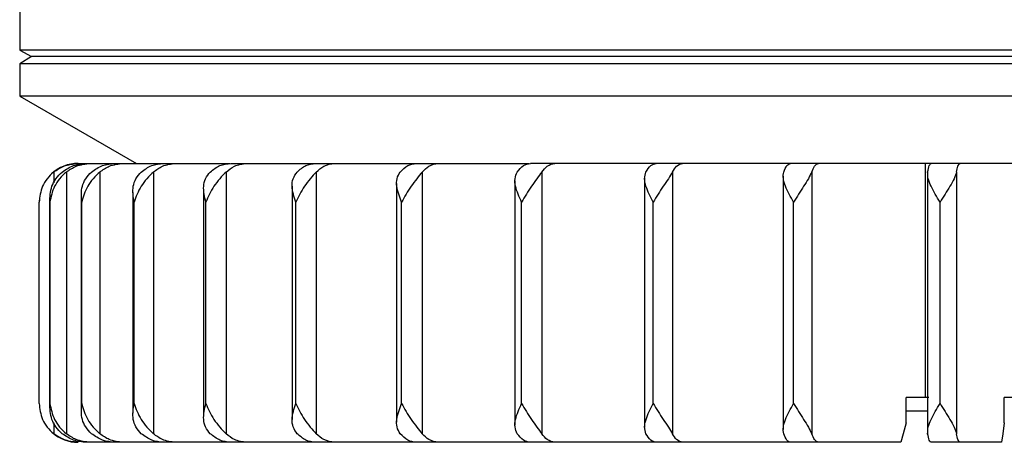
# Model space of a CAD drawing. Header units: millimetres. Extents: x -50 to 195, y 0 to 321.
# Tile 1 of 11: x 85 to 135, y 82 to 104. Entities that reach past the tile are written whole.
import ezdxf

# ---------------------------------------------------------------- set-up
doc = ezdxf.new("R2010")
doc.units = ezdxf.units.MM

msp = doc.modelspace()

# ---------------------------------------------------------------- linework, layer by layer
at = {"color": 7, "linetype": 'Continuous', "lineweight": 25}
for p, q in [((84.573, 105.631), (84.573, 102.49)), ((84.573, 102.49), (85.173, 102.169)), ((194.573, 102.49), (84.573, 102.49)), ((85.173, 102.169), (84.573, 101.796)), ((84.573, 101.796), (84.573, 100.133)), ((194.573, 101.796), (84.573, 101.796)), ((193.973, 102.169), (85.173, 102.169)), ((84.573, 100.133), (90.573, 96.669)), ((194.573, 100.133), (84.573, 100.133)), ((86.323, 96.226), (86.323, 95.667)), ((86.972, 96.226), (86.972, 82.762)), ((87.573, 96.669), (95.376, 96.669)), ((88.692, 96.226), (88.692, 82.762)), ((91.447, 96.226), (91.447, 82.762)), ((95.182, 96.226), (95.182, 82.762)), ((95.427, 96.669), (110.761, 96.669)), ((99.821, 96.226), (99.821, 82.762)), ((105.269, 96.226), (105.269, 82.762)), ((161.855, 96.669), (110.832, 96.669)), ((111.415, 96.226), (111.415, 82.762)), ((118.135, 96.226), (118.135, 82.762)), ((125.291, 96.226), (125.291, 82.762)), ((131.139, 84.619), (131.139, 96.669)), ((131.245, 96.229), (131.245, 82.76)), ((132.738, 96.226), (132.738, 82.762)), ((110.034, 95.779), (110.034, 83.21)), ((116.703, 95.909), (116.703, 83.08)), ((123.821, 96.014), (123.821, 82.974)), ((90.386, 95.17), (90.386, 83.818)), ((94.027, 95.338), (94.027, 83.65)), ((98.58, 95.5), (98.58, 83.489)), ((103.952, 95.639), (103.952, 83.35)), ((85.59, 94.923), (85.573, 94.67)), ((85.573, 84.319), (85.573, 94.669)), ((86.115, 94.832), (86.115, 84.156)), ((86.123, 84.319), (86.123, 94.669)), ((87.73, 95.001), (87.73, 83.988)), ((87.761, 84.319), (87.761, 94.669)), ((90.453, 84.319), (90.453, 94.669)), ((94.146, 84.319), (94.146, 94.669)), ((98.763, 84.319), (98.763, 94.669)), ((104.211, 84.319), (104.211, 94.669)), ((110.379, 84.319), (110.379, 94.669)), ((117.141, 84.319), (117.141, 94.669)), ((124.36, 84.319), (124.36, 94.669)), ((131.888, 84.319), (131.888, 94.669)), ((131.317, 84.619), (130.153, 84.619)), ((130.153, 83.319), (130.153, 84.619)), ((135.194, 83.319), (135.194, 84.619)), ((143.953, 84.619), (135.194, 84.619)), ((131.245, 83.919), (130.153, 83.919)), ((86.323, 83.322), (86.323, 82.762)), ((129.871, 82.319), (88.001, 82.319)), ((135.051, 82.319), (131.431, 82.319))]:
    msp.add_line(p, q, dxfattribs=at)
at = {"color": 7, "linetype": 'Continuous', "lineweight": 25, "flags": 128}
for points in [[(130.153, 83.319), (129.995, 82.759), (129.871, 82.319)], [(135.194, 83.319), (135.114, 82.759), (135.051, 82.319)]]:
    msp.add_lwpolyline(points, dxfattribs=at)
at = {"color": 7, "linetype": 'Continuous', "lineweight": 25}
for centre, start, end in [((87.573, 94.669), 90, 133.2635), ((87.573, 84.319), 229.3467, 270)]:
    msp.add_arc(centre, 2, start, end, dxfattribs=at)
for points, knots in [([(86.323, 96.226), (86.204, 96.115), (85.966, 95.891), (85.655, 95.364), (85.606, 94.947), (85.573, 94.669)], [0, 0, 0, 0, 0.250861, 0.501307, 1, 1, 1, 1]), ([(86.972, 96.226), (86.851, 96.115), (86.61, 95.891), (86.265, 95.364), (86.18, 94.947), (86.123, 94.669)], [0, 0, 0, 0, 0.250861, 0.501307, 1, 1, 1, 1]), ([(86.123, 94.669), (86.131, 94.947), (86.143, 95.364), (86.413, 95.891), (86.643, 96.115), (86.759, 96.226)], [0, 0, 0, 0, 0.498883, 0.749389, 1, 1, 1, 1]), ([(86.323, 96.226), (86.489, 96.34), (86.865, 96.598), (87.322, 96.644), (87.579, 96.669)], [0, 0, 0, 0, 0.43833, 1, 1, 1, 1]), ([(86.759, 96.226), (86.947, 96.354), (87.324, 96.609), (87.775, 96.649), (88.001, 96.669)], [0, 0, 0, 0, 0.5000001, 1, 1, 1, 1]), ([(86.972, 96.226), (87.136, 96.34), (87.508, 96.598), (87.961, 96.644), (88.215, 96.669)], [0, 0, 0, 0, 0.43833, 1, 1, 1, 1]), ([(87.761, 94.669), (87.744, 94.947), (87.719, 95.364), (87.942, 95.891), (88.16, 96.115), (88.269, 96.226)], [0, 0, 0, 0, 0.4988829, 0.7493889, 1, 1, 1, 1]), ([(88.692, 96.226), (88.572, 96.115), (88.333, 95.891), (87.96, 95.364), (87.84, 94.947), (87.761, 94.669)], [0, 0, 0, 0, 0.2508614, 0.5013074, 1, 1, 1, 1]), ([(88.269, 96.226), (88.452, 96.354), (88.817, 96.609), (89.255, 96.649), (89.474, 96.669)], [0, 0, 0, 0, 0.5, 1, 1, 1, 1]), ([(88.692, 96.226), (88.85, 96.34), (89.212, 96.598), (89.65, 96.644), (89.896, 96.669)], [0, 0, 0, 0, 0.43833, 1, 1, 1, 1]), ([(90.453, 94.669), (90.412, 94.947), (90.351, 95.364), (90.522, 95.891), (90.723, 96.115), (90.824, 96.226)], [0, 0, 0, 0, 0.498883, 0.749389, 1, 1, 1, 1]), ([(91.447, 96.226), (91.331, 96.115), (91.099, 95.891), (90.705, 95.364), (90.554, 94.947), (90.453, 94.669)], [0, 0, 0, 0, 0.250861, 0.501307, 1, 1, 1, 1]), ([(90.824, 96.226), (90.997, 96.354), (91.343, 96.609), (91.758, 96.649), (91.966, 96.669)], [0, 0, 0, 0, 0.5, 1, 1, 1, 1]), ([(91.447, 96.226), (91.597, 96.34), (91.94, 96.598), (92.356, 96.644), (92.589, 96.669)], [0, 0, 0, 0, 0.43833, 1, 1, 1, 1]), ([(94.146, 94.669), (94.081, 94.947), (93.984, 95.364), (94.1, 95.891), (94.281, 96.115), (94.371, 96.226)], [0, 0, 0, 0, 0.4988829, 0.7493889, 1, 1, 1, 1]), ([(95.182, 96.226), (95.072, 96.115), (94.851, 95.891), (94.445, 95.364), (94.265, 94.947), (94.146, 94.669)], [0, 0, 0, 0, 0.250861, 0.501307, 1, 1, 1, 1]), ([(94.371, 96.226), (94.531, 96.354), (94.851, 96.609), (95.235, 96.649), (95.427, 96.669)], [0, 0, 0, 0, 0.5, 1, 1, 1, 1]), ([(95.182, 96.226), (95.321, 96.34), (95.638, 96.598), (96.022, 96.644), (96.238, 96.669)], [0, 0, 0, 0, 0.43833, 1, 1, 1, 1]), ([(98.763, 94.669), (98.676, 94.947), (98.545, 95.364), (98.605, 95.891), (98.761, 96.115), (98.839, 96.226)], [0, 0, 0, 0, 0.498883, 0.749389, 1, 1, 1, 1]), ([(99.821, 96.226), (99.719, 96.115), (99.514, 95.891), (99.104, 95.364), (98.899, 94.947), (98.763, 94.669)], [0, 0, 0, 0, 0.250861, 0.501307, 1, 1, 1, 1]), ([(98.839, 96.226), (98.982, 96.354), (99.27, 96.609), (99.615, 96.649), (99.787, 96.669)], [0, 0, 0, 0, 0.5, 1, 1, 1, 1]), ([(99.821, 96.226), (99.946, 96.34), (100.23, 96.598), (100.576, 96.644), (100.77, 96.669)], [0, 0, 0, 0, 0.43833, 1, 1, 1, 1]), ([(104.211, 94.669), (104.104, 94.947), (103.942, 95.364), (103.943, 95.891), (104.071, 96.115), (104.135, 96.226)], [0, 0, 0, 0, 0.4988829, 0.7493889, 1, 1, 1, 1]), ([(104.135, 96.226), (104.26, 96.354), (104.509, 96.609), (104.808, 96.649), (104.957, 96.669)], [0, 0, 0, 0, 0.5, 1, 1, 1, 1]), ([(105.269, 96.226), (105.177, 96.115), (104.992, 95.891), (104.587, 95.364), (104.361, 94.947), (104.211, 94.669)], [0, 0, 0, 0, 0.250861, 0.501307, 1, 1, 1, 1]), ([(105.269, 96.226), (105.377, 96.34), (105.624, 96.598), (105.923, 96.644), (106.091, 96.669)], [0, 0, 0, 0, 0.43833, 1, 1, 1, 1]), ([(110.379, 94.669), (110.253, 94.947), (110.064, 95.364), (110.007, 95.891), (110.105, 96.115), (110.153, 96.226)], [0, 0, 0, 0, 0.498883, 0.749389, 1, 1, 1, 1]), ([(110.153, 96.226), (110.256, 96.354), (110.462, 96.609), (110.709, 96.649), (110.832, 96.669)], [0, 0, 0, 0, 0.5, 1, 1, 1, 1]), ([(111.415, 96.226), (111.335, 96.115), (111.175, 95.891), (110.782, 95.364), (110.54, 94.947), (110.379, 94.669)], [0, 0, 0, 0, 0.2508611, 0.5013073, 1, 1, 1, 1]), ([(111.415, 96.226), (111.505, 96.34), (111.708, 96.598), (111.955, 96.644), (112.094, 96.669)], [0, 0, 0, 0, 0.43833, 1, 1, 1, 1]), ([(117.141, 94.669), (116.999, 94.947), (116.787, 95.364), (116.672, 95.891), (116.738, 96.115), (116.77, 96.226)], [0, 0, 0, 0, 0.4988829, 0.7493889, 1, 1, 1, 1]), ([(116.77, 96.226), (116.849, 96.354), (117.007, 96.609), (117.197, 96.649), (117.292, 96.669)], [0, 0, 0, 0, 0.5, 1, 1, 1, 1]), ([(118.135, 96.226), (118.068, 96.115), (117.935, 95.891), (117.563, 95.364), (117.31, 94.947), (117.141, 94.669)], [0, 0, 0, 0, 0.250861, 0.501307, 1, 1, 1, 1]), ([(118.135, 96.226), (118.203, 96.34), (118.36, 96.598), (118.55, 96.644), (118.656, 96.669)], [0, 0, 0, 0, 0.43833, 1, 1, 1, 1]), ([(124.36, 94.669), (124.205, 94.947), (123.974, 95.364), (123.804, 95.891), (123.836, 96.115), (123.852, 96.226)], [0, 0, 0, 0, 0.498883, 0.749389, 1, 1, 1, 1]), ([(123.852, 96.226), (123.905, 96.354), (124.012, 96.609), (124.141, 96.649), (124.205, 96.669)], [0, 0, 0, 0, 0.5, 1, 1, 1, 1]), ([(125.291, 96.226), (125.239, 96.115), (125.137, 95.891), (124.792, 95.364), (124.533, 94.947), (124.36, 94.669)], [0, 0, 0, 0, 0.250861, 0.501307, 1, 1, 1, 1]), ([(125.291, 96.226), (125.337, 96.34), (125.443, 96.598), (125.572, 96.644), (125.644, 96.669)], [0, 0, 0, 0, 0.43833, 1, 1, 1, 1]), ([(131.253, 96.226), (131.28, 96.354), (131.334, 96.609), (131.399, 96.649), (131.431, 96.669)], [0, 0, 0, 0, 0.5, 1, 1, 1, 1]), ([(131.888, 94.669), (131.724, 94.947), (131.478, 95.364), (131.257, 95.891), (131.254, 96.115), (131.253, 96.226)], [0, 0, 0, 0, 0.498883, 0.749389, 1, 1, 1, 1]), ([(132.738, 96.226), (132.702, 96.115), (132.631, 95.891), (132.322, 95.364), (132.062, 94.947), (131.888, 94.669)], [0, 0, 0, 0, 0.250861, 0.501307, 1, 1, 1, 1]), ([(132.738, 96.226), (132.761, 96.34), (132.815, 96.598), (132.88, 96.644), (132.916, 96.669)], [0, 0, 0, 0, 0.43833, 1, 1, 1, 1]), ([(85.573, 84.319), (85.606, 84.042), (85.655, 83.624), (85.966, 83.097), (86.204, 82.874), (86.323, 82.762)], [0, 0, 0, 0, 0.498883, 0.749389, 1, 1, 1, 1]), ([(86.759, 82.762), (86.643, 82.874), (86.413, 83.098), (86.143, 83.625), (86.131, 84.042), (86.123, 84.319)], [0, 0, 0, 0, 0.250861, 0.501307, 1, 1, 1, 1]), ([(86.123, 84.319), (86.18, 84.042), (86.265, 83.624), (86.61, 83.097), (86.852, 82.874), (86.972, 82.762)], [0, 0, 0, 0, 0.498883, 0.749389, 1, 1, 1, 1]), ([(88.269, 82.762), (88.16, 82.874), (87.942, 83.098), (87.719, 83.625), (87.744, 84.042), (87.761, 84.319)], [0, 0, 0, 0, 0.2508614, 0.5013074, 1, 1, 1, 1]), ([(87.761, 84.319), (87.84, 84.042), (87.96, 83.624), (88.333, 83.097), (88.572, 82.874), (88.692, 82.762)], [0, 0, 0, 0, 0.498883, 0.749389, 1, 1, 1, 1]), ([(90.824, 82.762), (90.723, 82.874), (90.522, 83.098), (90.351, 83.625), (90.412, 84.042), (90.453, 84.319)], [0, 0, 0, 0, 0.250861, 0.501307, 1, 1, 1, 1]), ([(90.453, 84.319), (90.554, 84.042), (90.705, 83.624), (91.099, 83.097), (91.331, 82.874), (91.447, 82.762)], [0, 0, 0, 0, 0.4988829, 0.7493889, 1, 1, 1, 1]), ([(94.371, 82.762), (94.281, 82.874), (94.1, 83.098), (93.984, 83.625), (94.081, 84.042), (94.146, 84.319)], [0, 0, 0, 0, 0.250861, 0.501307, 1, 1, 1, 1]), ([(94.146, 84.319), (94.265, 84.042), (94.445, 83.624), (94.851, 83.097), (95.072, 82.874), (95.182, 82.762)], [0, 0, 0, 0, 0.498883, 0.749389, 1, 1, 1, 1]), ([(98.839, 82.762), (98.761, 82.874), (98.605, 83.098), (98.546, 83.625), (98.676, 84.042), (98.763, 84.319)], [0, 0, 0, 0, 0.250861, 0.501307, 1, 1, 1, 1]), ([(98.763, 84.319), (98.899, 84.042), (99.104, 83.624), (99.514, 83.097), (99.719, 82.874), (99.821, 82.762)], [0, 0, 0, 0, 0.498883, 0.749389, 1, 1, 1, 1]), ([(104.135, 82.762), (104.071, 82.874), (103.943, 83.098), (103.942, 83.625), (104.104, 84.042), (104.211, 84.319)], [0, 0, 0, 0, 0.250861, 0.501307, 1, 1, 1, 1]), ([(104.211, 84.319), (104.361, 84.042), (104.587, 83.624), (104.993, 83.097), (105.177, 82.874), (105.269, 82.762)], [0, 0, 0, 0, 0.498883, 0.749389, 1, 1, 1, 1]), ([(110.153, 82.762), (110.104, 82.874), (110.007, 83.098), (110.064, 83.625), (110.253, 84.042), (110.379, 84.319)], [0, 0, 0, 0, 0.250861, 0.501307, 1, 1, 1, 1]), ([(110.379, 84.319), (110.54, 84.042), (110.782, 83.624), (111.175, 83.097), (111.335, 82.874), (111.415, 82.762)], [0, 0, 0, 0, 0.498883, 0.749389, 1, 1, 1, 1]), ([(116.77, 82.762), (116.738, 82.874), (116.672, 83.098), (116.787, 83.625), (117, 84.042), (117.141, 84.319)], [0, 0, 0, 0, 0.250861, 0.501307, 1, 1, 1, 1]), ([(117.141, 84.319), (117.31, 84.042), (117.563, 83.624), (117.936, 83.097), (118.068, 82.874), (118.135, 82.762)], [0, 0, 0, 0, 0.498883, 0.749389, 1, 1, 1, 1]), ([(123.852, 82.762), (123.836, 82.874), (123.804, 83.098), (123.974, 83.625), (124.206, 84.042), (124.36, 84.319)], [0, 0, 0, 0, 0.2508614, 0.5013074, 1, 1, 1, 1]), ([(124.36, 84.319), (124.533, 84.042), (124.792, 83.624), (125.137, 83.097), (125.239, 82.874), (125.291, 82.762)], [0, 0, 0, 0, 0.498883, 0.749389, 1, 1, 1, 1]), ([(131.253, 82.762), (131.254, 82.874), (131.257, 83.098), (131.478, 83.625), (131.724, 84.042), (131.888, 84.319)], [0, 0, 0, 0, 0.250861, 0.501307, 1, 1, 1, 1]), ([(131.888, 84.319), (132.062, 84.042), (132.322, 83.624), (132.632, 83.097), (132.702, 82.874), (132.738, 82.762)], [0, 0, 0, 0, 0.498883, 0.749389, 1, 1, 1, 1]), ([(87.579, 82.319), (87.322, 82.345), (86.865, 82.39), (86.489, 82.649), (86.323, 82.762)], [0, 0, 0, 0, 0.56167, 1, 1, 1, 1]), ([(88.001, 82.319), (87.776, 82.339), (87.324, 82.379), (86.947, 82.635), (86.759, 82.762)], [0, 0, 0, 0, 0.49896, 1, 1, 1, 1]), ([(88.215, 82.319), (87.961, 82.345), (87.508, 82.39), (87.136, 82.649), (86.972, 82.762)], [0, 0, 0, 0, 0.56167, 1, 1, 1, 1]), ([(89.474, 82.319), (89.255, 82.339), (88.817, 82.379), (88.452, 82.635), (88.269, 82.762)], [0, 0, 0, 0, 0.49896, 1, 1, 1, 1]), ([(89.896, 82.319), (89.65, 82.345), (89.212, 82.39), (88.85, 82.649), (88.692, 82.762)], [0, 0, 0, 0, 0.56167, 1, 1, 1, 1]), ([(91.966, 82.319), (91.759, 82.339), (91.344, 82.379), (90.997, 82.635), (90.824, 82.762)], [0, 0, 0, 0, 0.49896, 1, 1, 1, 1]), ([(92.589, 82.319), (92.356, 82.345), (91.94, 82.39), (91.597, 82.649), (91.447, 82.762)], [0, 0, 0, 0, 0.56167, 1, 1, 1, 1]), ([(95.427, 82.319), (95.236, 82.339), (94.852, 82.379), (94.532, 82.635), (94.371, 82.762)], [0, 0, 0, 0, 0.49896, 1, 1, 1, 1]), ([(96.238, 82.319), (96.022, 82.345), (95.638, 82.39), (95.321, 82.649), (95.182, 82.762)], [0, 0, 0, 0, 0.56167, 1, 1, 1, 1]), ([(99.787, 82.319), (99.615, 82.339), (99.27, 82.379), (98.983, 82.635), (98.839, 82.762)], [0, 0, 0, 0, 0.4989603, 1, 1, 1, 1]), ([(100.77, 82.319), (100.576, 82.345), (100.23, 82.39), (99.946, 82.649), (99.821, 82.762)], [0, 0, 0, 0, 0.56167, 1, 1, 1, 1]), ([(104.957, 82.319), (104.808, 82.339), (104.509, 82.379), (104.26, 82.635), (104.135, 82.762)], [0, 0, 0, 0, 0.49896, 1, 1, 1, 1]), ([(106.091, 82.319), (105.923, 82.345), (105.624, 82.39), (105.377, 82.649), (105.269, 82.762)], [0, 0, 0, 0, 0.56167, 1, 1, 1, 1]), ([(110.832, 82.319), (110.709, 82.339), (110.462, 82.379), (110.256, 82.635), (110.153, 82.762)], [0, 0, 0, 0, 0.49896, 1, 1, 1, 1]), ([(112.094, 82.319), (111.955, 82.345), (111.708, 82.39), (111.505, 82.649), (111.415, 82.762)], [0, 0, 0, 0, 0.56167, 1, 1, 1, 1]), ([(117.292, 82.319), (117.197, 82.339), (117.008, 82.379), (116.85, 82.635), (116.77, 82.762)], [0, 0, 0, 0, 0.49896, 1, 1, 1, 1]), ([(118.656, 82.319), (118.55, 82.345), (118.36, 82.39), (118.203, 82.649), (118.135, 82.762)], [0, 0, 0, 0, 0.56167, 1, 1, 1, 1]), ([(124.205, 82.319), (124.141, 82.339), (124.012, 82.379), (123.905, 82.635), (123.852, 82.762)], [0, 0, 0, 0, 0.49896, 1, 1, 1, 1]), ([(125.644, 82.319), (125.572, 82.345), (125.443, 82.39), (125.337, 82.649), (125.291, 82.762)], [0, 0, 0, 0, 0.56167, 1, 1, 1, 1]), ([(131.431, 82.319), (131.399, 82.339), (131.334, 82.379), (131.28, 82.635), (131.253, 82.762)], [0, 0, 0, 0, 0.49896, 1, 1, 1, 1]), ([(132.916, 82.319), (132.88, 82.345), (132.815, 82.39), (132.761, 82.649), (132.738, 82.762)], [0, 0, 0, 0, 0.56167, 1, 1, 1, 1])]:
    msp.add_open_spline(points, degree=3, knots=knots, dxfattribs=at)

doc.saveas('drawing.dxf')
